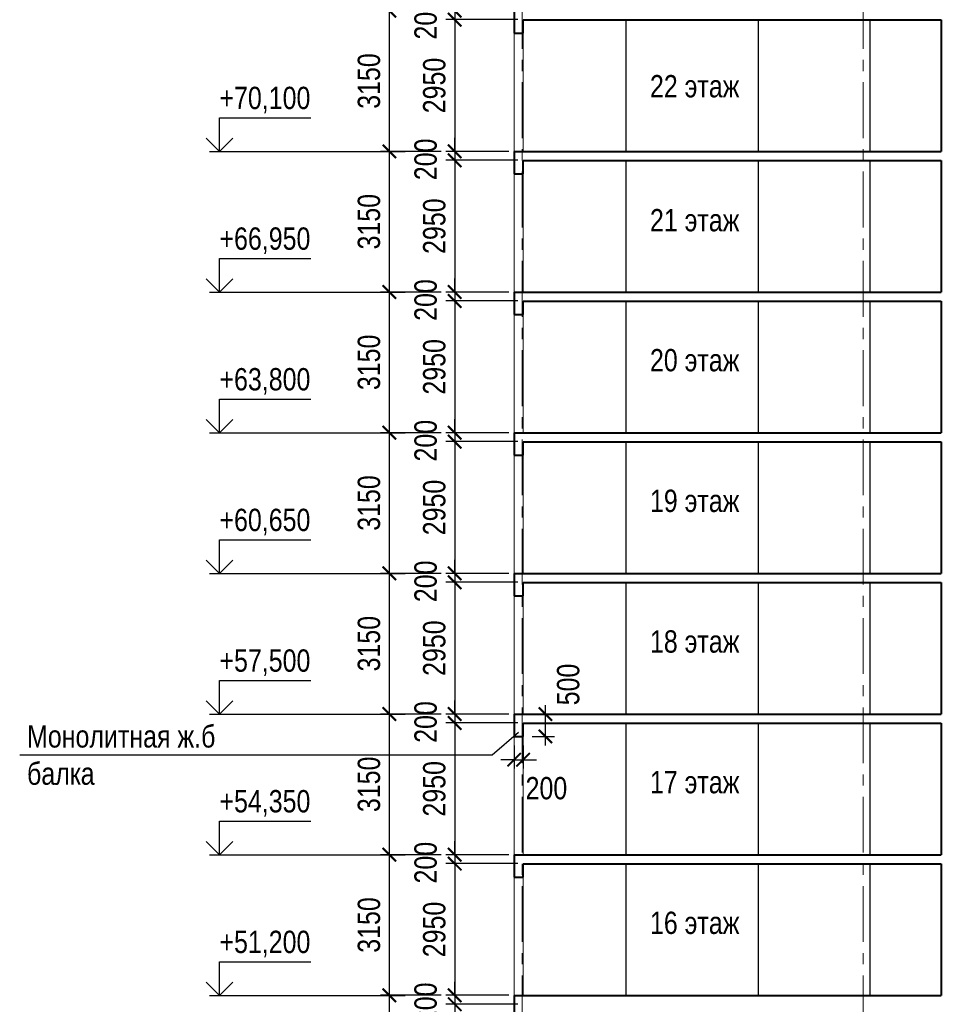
# Model space of a CAD drawing. Header units: millimetres. Extents: x 97781 to 184152, y -32246 to 145954.
# Tile 8 of 13: x 123502 to 144129, y 58354 to 80404. Entities that reach past the tile are written whole.
import ezdxf

# ---------------------------------------------------------------- set-up
doc = ezdxf.new("R2010")
doc.units = ezdxf.units.MM
doc.linetypes.add('CENTER', pattern=[2, 1.25, -0.25, 0.25, -0.25])
for name, color, linetype, lineweight in [('СК-040-С(тены)', 12, 'Continuous', 40), ('СК-050-П(литы перекрытия)', 5, 'Continuous', 40), ('СК-100-О(си)', 7, 'CENTER', 15), ('СК-110-О-РАЗМЕРЫ', 7, 'Continuous', 15), ('СК-400-Т(екст)', 7, 'Continuous', 20)]:
    doc.layers.add(name, color=color, linetype=linetype, lineweight=lineweight)
doc.layers.add('текст', color=7, linetype='Continuous')
doc.styles.add('RUSS', font='arial.ttf', dxfattribs={"width": 0.8})
doc.styles.get("Standard").update_dxf_attribs({"font": 'arial.ttf'})
doc.dimstyles.new('100-200', dxfattribs={"dimscale": 0, "dimtxt": 500, "dimasz": 300, "dimexe": 200, "dimexo": 200, "dimgap": 200, "dimtad": 1, "dimdec": 0, "dimzin": 0, "dimdsep": 46, "dimtxsty": 'Standard', "dimblk": 'ARCHTICK', "dimcen": 0.096, "dimdle": 200, "dimclrd": 7, "dimclre": 7, "dimclrt": 256, "dimadec": 0, "dimazin": 0, "dimtfac": 1, "dimtdec": 0, "dimtmove": 2, "dimatfit": 3, "dimldrblk": 'OBLIQUE', "dimfxl": 1, "dimtolj": 1, "dimtzin": 0, "dimarcsym": 0})

# ---------------------------------------------------------------- blocks, each defined once
blk = doc.blocks.new('_ArchTick')
at = {"color": 0, "linetype": 'ByBlock', "const_width": 0.15}
blk.add_lwpolyline([(-0.5, -0.5), (0.5, 0.5)], dxfattribs=at)
blk = doc.blocks.new('*D85')
at = {"layer": 'Defpoints', "color": 0, "transparency": 16777216}
for p in [(131776, 80605), (133139, 80605), (133139, 77455)]:
    blk.add_point(p, dxfattribs=at)
at = {"layer": 'СК-110-О-РАЗМЕРЫ', "color": 7, "lineweight": -2, "transparency": 16777216}
for p, q in [((131776, 77255), (131776, 80805)), ((132939, 80605), (131576, 80605)), ((132939, 77455), (131576, 77455))]:
    blk.add_line(p, q, dxfattribs=at)
at = {"layer": 'СК-110-О-РАЗМЕРЫ', "color": 7, "lineweight": -2, "transparency": 16777216, "xscale": 300, "yscale": 300, "zscale": 300}
for p, rotation in [((131776, 80605), 90), ((131776, 77455), 270)]:
    blk.add_blockref('_ArchTick', p, dxfattribs=dict(at, rotation=rotation))
at = {"layer": 'СК-110-О-РАЗМЕРЫ', "transparency": 16777216, "insert": (131321, 79030), "char_height": 500, "attachment_point": 5, "rotation": 90, "style": 'RUSS'}
blk.add_mtext('\\A1;3150', dxfattribs=at)
blk = doc.blocks.new('_Oblique')
at = {"color": 0, "linetype": 'ByBlock', "lineweight": -2}
blk.add_line((-0.5, -0.5), (0.5, 0.5), dxfattribs=at)
blk = doc.blocks.new('*D146')
at = {"layer": 'Defpoints', "color": 0, "transparency": 16777216}
for p in [(134649, 80605), (133238, 80405), (134853, 80405)]:
    blk.add_point(p, dxfattribs=at)
at = {"layer": 'СК-110-О-РАЗМЕРЫ', "color": 7, "lineweight": -2, "transparency": 16777216}
for p, q in [((133238, 80605), (133238, 80905)), ((134449, 80605), (133038, 80605)), ((133238, 80605), (133238, 80405)), ((134653, 80405), (133038, 80405)), ((133238, 80405), (133238, 80105))]:
    blk.add_line(p, q, dxfattribs=at)
at = {"layer": 'СК-110-О-РАЗМЕРЫ', "color": 7, "lineweight": -2, "transparency": 16777216, "xscale": 300, "yscale": 300, "zscale": 300}
for p, rotation in [((133238, 80605), 270), ((133238, 80405), 90)]:
    blk.add_blockref('_ArchTick', p, dxfattribs=dict(at, rotation=rotation))
at = {"layer": 'СК-110-О-РАЗМЕРЫ', "transparency": 16777216, "insert": (132589, 80426), "char_height": 500, "attachment_point": 5, "rotation": 90, "style": 'RUSS'}
blk.add_mtext('\\A1;200', dxfattribs=at)
blk = doc.blocks.new('*D86')
at = {"layer": 'Defpoints', "color": 0, "transparency": 16777216}
for p in [(134425, 80405), (133238, 77455), (134147, 77455)]:
    blk.add_point(p, dxfattribs=at)
at = {"layer": 'СК-110-О-РАЗМЕРЫ', "color": 7, "lineweight": -2, "transparency": 16777216}
for p, q in [((133238, 80605), (133238, 77255)), ((134225, 80405), (133038, 80405)), ((133947, 77455), (133038, 77455))]:
    blk.add_line(p, q, dxfattribs=at)
at = {"layer": 'СК-110-О-РАЗМЕРЫ', "color": 7, "lineweight": -2, "transparency": 16777216, "xscale": 300, "yscale": 300, "zscale": 300}
for p, rotation in [((133238, 80405), 90), ((133238, 77455), 270)]:
    blk.add_blockref('_ArchTick', p, dxfattribs=dict(at, rotation=rotation))
at = {"layer": 'СК-110-О-РАЗМЕРЫ', "transparency": 16777216, "insert": (132783, 78930), "char_height": 500, "attachment_point": 5, "rotation": 90, "style": 'RUSS'}
blk.add_mtext('\\A1;2950', dxfattribs=at)
blk = doc.blocks.new('*D87')
at = {"layer": 'Defpoints', "color": 0, "transparency": 16777216}
for p in [(131776, 77455), (133139, 77455), (133139, 74305)]:
    blk.add_point(p, dxfattribs=at)
at = {"layer": 'СК-110-О-РАЗМЕРЫ', "color": 7, "lineweight": -2, "transparency": 16777216}
for p, q in [((131776, 74105), (131776, 77655)), ((132939, 77455), (131576, 77455)), ((132939, 74305), (131576, 74305))]:
    blk.add_line(p, q, dxfattribs=at)
at = {"layer": 'СК-110-О-РАЗМЕРЫ', "color": 7, "lineweight": -2, "transparency": 16777216, "xscale": 300, "yscale": 300, "zscale": 300}
for p, rotation in [((131776, 77455), 90), ((131776, 74305), 270)]:
    blk.add_blockref('_ArchTick', p, dxfattribs=dict(at, rotation=rotation))
at = {"layer": 'СК-110-О-РАЗМЕРЫ', "transparency": 16777216, "insert": (131321, 75880), "char_height": 500, "attachment_point": 5, "rotation": 90, "style": 'RUSS'}
blk.add_mtext('\\A1;3150', dxfattribs=at)
blk = doc.blocks.new('*D147')
at = {"layer": 'Defpoints', "color": 0, "transparency": 16777216}
for p in [(134649, 77455), (133238, 77255), (134853, 77255)]:
    blk.add_point(p, dxfattribs=at)
at = {"layer": 'СК-110-О-РАЗМЕРЫ', "color": 7, "lineweight": -2, "transparency": 16777216}
for p, q in [((133238, 77455), (133238, 77755)), ((134449, 77455), (133038, 77455)), ((133238, 77455), (133238, 77255)), ((134653, 77255), (133038, 77255)), ((133238, 77255), (133238, 76955))]:
    blk.add_line(p, q, dxfattribs=at)
at = {"layer": 'СК-110-О-РАЗМЕРЫ', "color": 7, "lineweight": -2, "transparency": 16777216, "xscale": 300, "yscale": 300, "zscale": 300}
for p, rotation in [((133238, 77455), 270), ((133238, 77255), 90)]:
    blk.add_blockref('_ArchTick', p, dxfattribs=dict(at, rotation=rotation))
at = {"layer": 'СК-110-О-РАЗМЕРЫ', "transparency": 16777216, "insert": (132589, 77276), "char_height": 500, "attachment_point": 5, "rotation": 90, "style": 'RUSS'}
blk.add_mtext('\\A1;200', dxfattribs=at)
blk = doc.blocks.new('*D88')
at = {"layer": 'Defpoints', "color": 0, "transparency": 16777216}
for p in [(134425, 77255), (133238, 74305), (134147, 74305)]:
    blk.add_point(p, dxfattribs=at)
at = {"layer": 'СК-110-О-РАЗМЕРЫ', "color": 7, "lineweight": -2, "transparency": 16777216}
for p, q in [((133238, 77455), (133238, 74105)), ((134225, 77255), (133038, 77255)), ((133947, 74305), (133038, 74305))]:
    blk.add_line(p, q, dxfattribs=at)
at = {"layer": 'СК-110-О-РАЗМЕРЫ', "color": 7, "lineweight": -2, "transparency": 16777216, "xscale": 300, "yscale": 300, "zscale": 300}
for p, rotation in [((133238, 77255), 90), ((133238, 74305), 270)]:
    blk.add_blockref('_ArchTick', p, dxfattribs=dict(at, rotation=rotation))
at = {"layer": 'СК-110-О-РАЗМЕРЫ', "transparency": 16777216, "insert": (132783, 75780), "char_height": 500, "attachment_point": 5, "rotation": 90, "style": 'RUSS'}
blk.add_mtext('\\A1;2950', dxfattribs=at)
blk = doc.blocks.new('*D89')
at = {"layer": 'Defpoints', "color": 0, "transparency": 16777216}
for p in [(131776, 74305), (133139, 74305), (133139, 71155)]:
    blk.add_point(p, dxfattribs=at)
at = {"layer": 'СК-110-О-РАЗМЕРЫ', "color": 7, "lineweight": -2, "transparency": 16777216}
for p, q in [((131776, 70955), (131776, 74505)), ((132939, 74305), (131576, 74305)), ((132939, 71155), (131576, 71155))]:
    blk.add_line(p, q, dxfattribs=at)
at = {"layer": 'СК-110-О-РАЗМЕРЫ', "color": 7, "lineweight": -2, "transparency": 16777216, "xscale": 300, "yscale": 300, "zscale": 300}
for p, rotation in [((131776, 74305), 90), ((131776, 71155), 270)]:
    blk.add_blockref('_ArchTick', p, dxfattribs=dict(at, rotation=rotation))
at = {"layer": 'СК-110-О-РАЗМЕРЫ', "transparency": 16777216, "insert": (131321, 72730), "char_height": 500, "attachment_point": 5, "rotation": 90, "style": 'RUSS'}
blk.add_mtext('\\A1;3150', dxfattribs=at)
blk = doc.blocks.new('*D148')
at = {"layer": 'Defpoints', "color": 0, "transparency": 16777216}
for p in [(133238, 74105), (134649, 74305), (134853, 74105)]:
    blk.add_point(p, dxfattribs=at)
at = {"layer": 'СК-110-О-РАЗМЕРЫ', "color": 7, "lineweight": -2, "transparency": 16777216}
for p, q in [((133238, 74305), (133238, 74605)), ((134449, 74305), (133038, 74305)), ((134653, 74105), (133038, 74105)), ((133238, 74305), (133238, 74105)), ((133238, 74105), (133238, 73805))]:
    blk.add_line(p, q, dxfattribs=at)
at = {"layer": 'СК-110-О-РАЗМЕРЫ', "color": 7, "lineweight": -2, "transparency": 16777216, "xscale": 300, "yscale": 300, "zscale": 300}
for p, rotation in [((133238, 74305), 270), ((133238, 74105), 90)]:
    blk.add_blockref('_ArchTick', p, dxfattribs=dict(at, rotation=rotation))
at = {"layer": 'СК-110-О-РАЗМЕРЫ', "transparency": 16777216, "insert": (132589, 74126), "char_height": 500, "attachment_point": 5, "rotation": 90, "style": 'RUSS'}
blk.add_mtext('\\A1;200', dxfattribs=at)
blk = doc.blocks.new('*D90')
at = {"layer": 'Defpoints', "color": 0, "transparency": 16777216}
for p in [(134425, 74105), (133238, 71155), (134147, 71155)]:
    blk.add_point(p, dxfattribs=at)
at = {"layer": 'СК-110-О-РАЗМЕРЫ', "color": 7, "lineweight": -2, "transparency": 16777216}
for p, q in [((134225, 74105), (133038, 74105)), ((133238, 74305), (133238, 70955)), ((133947, 71155), (133038, 71155))]:
    blk.add_line(p, q, dxfattribs=at)
at = {"layer": 'СК-110-О-РАЗМЕРЫ', "color": 7, "lineweight": -2, "transparency": 16777216, "xscale": 300, "yscale": 300, "zscale": 300}
for p, rotation in [((133238, 74105), 90), ((133238, 71155), 270)]:
    blk.add_blockref('_ArchTick', p, dxfattribs=dict(at, rotation=rotation))
at = {"layer": 'СК-110-О-РАЗМЕРЫ', "transparency": 16777216, "insert": (132783, 72630), "char_height": 500, "attachment_point": 5, "rotation": 90, "style": 'RUSS'}
blk.add_mtext('\\A1;2950', dxfattribs=at)
blk = doc.blocks.new('*D91')
at = {"layer": 'Defpoints', "color": 0, "transparency": 16777216}
for p in [(131776, 71155), (133139, 71155), (133139, 68005)]:
    blk.add_point(p, dxfattribs=at)
at = {"layer": 'СК-110-О-РАЗМЕРЫ', "color": 7, "lineweight": -2, "transparency": 16777216}
for p, q in [((131776, 67805), (131776, 71355)), ((132939, 71155), (131576, 71155)), ((132939, 68005), (131576, 68005))]:
    blk.add_line(p, q, dxfattribs=at)
at = {"layer": 'СК-110-О-РАЗМЕРЫ', "color": 7, "lineweight": -2, "transparency": 16777216, "xscale": 300, "yscale": 300, "zscale": 300}
for p, rotation in [((131776, 71155), 90), ((131776, 68005), 270)]:
    blk.add_blockref('_ArchTick', p, dxfattribs=dict(at, rotation=rotation))
at = {"layer": 'СК-110-О-РАЗМЕРЫ', "transparency": 16777216, "insert": (131321, 69580), "char_height": 500, "attachment_point": 5, "rotation": 90, "style": 'RUSS'}
blk.add_mtext('\\A1;3150', dxfattribs=at)
blk = doc.blocks.new('*D151')
at = {"layer": 'Defpoints', "color": 0, "transparency": 16777216}
for p in [(134649, 71155), (133238, 70955), (134853, 70955)]:
    blk.add_point(p, dxfattribs=at)
at = {"layer": 'СК-110-О-РАЗМЕРЫ', "color": 7, "lineweight": -2, "transparency": 16777216}
for p, q in [((133238, 71155), (133238, 71455)), ((134449, 71155), (133038, 71155)), ((133238, 71155), (133238, 70955)), ((134653, 70955), (133038, 70955)), ((133238, 70955), (133238, 70655))]:
    blk.add_line(p, q, dxfattribs=at)
at = {"layer": 'СК-110-О-РАЗМЕРЫ', "color": 7, "lineweight": -2, "transparency": 16777216, "xscale": 300, "yscale": 300, "zscale": 300}
for p, rotation in [((133238, 71155), 270), ((133238, 70955), 90)]:
    blk.add_blockref('_ArchTick', p, dxfattribs=dict(at, rotation=rotation))
at = {"layer": 'СК-110-О-РАЗМЕРЫ', "transparency": 16777216, "insert": (132589, 70976), "char_height": 500, "attachment_point": 5, "rotation": 90, "style": 'RUSS'}
blk.add_mtext('\\A1;200', dxfattribs=at)
blk = doc.blocks.new('*D92')
at = {"layer": 'Defpoints', "color": 0, "transparency": 16777216}
for p in [(134425, 70955), (133238, 68005), (134147, 68005)]:
    blk.add_point(p, dxfattribs=at)
at = {"layer": 'СК-110-О-РАЗМЕРЫ', "color": 7, "lineweight": -2, "transparency": 16777216}
for p, q in [((133238, 71155), (133238, 67805)), ((134225, 70955), (133038, 70955)), ((133947, 68005), (133038, 68005))]:
    blk.add_line(p, q, dxfattribs=at)
at = {"layer": 'СК-110-О-РАЗМЕРЫ', "color": 7, "lineweight": -2, "transparency": 16777216, "xscale": 300, "yscale": 300, "zscale": 300}
for p, rotation in [((133238, 70955), 90), ((133238, 68005), 270)]:
    blk.add_blockref('_ArchTick', p, dxfattribs=dict(at, rotation=rotation))
at = {"layer": 'СК-110-О-РАЗМЕРЫ', "transparency": 16777216, "insert": (132783, 69480), "char_height": 500, "attachment_point": 5, "rotation": 90, "style": 'RUSS'}
blk.add_mtext('\\A1;2950', dxfattribs=at)
blk = doc.blocks.new('*D37')
at = {"layer": 'Defpoints', "color": 0, "transparency": 16777216}
for p in [(131776, 68005), (133139, 68005), (133139, 64855)]:
    blk.add_point(p, dxfattribs=at)
at = {"layer": 'СК-110-О-РАЗМЕРЫ', "color": 7, "lineweight": -2, "transparency": 16777216}
for p, q in [((131776, 64655), (131776, 68205)), ((132939, 68005), (131576, 68005)), ((132939, 64855), (131576, 64855))]:
    blk.add_line(p, q, dxfattribs=at)
at = {"layer": 'СК-110-О-РАЗМЕРЫ', "color": 7, "lineweight": -2, "transparency": 16777216, "xscale": 300, "yscale": 300, "zscale": 300}
for p, rotation in [((131776, 68005), 90), ((131776, 64855), 270)]:
    blk.add_blockref('_ArchTick', p, dxfattribs=dict(at, rotation=rotation))
at = {"layer": 'СК-110-О-РАЗМЕРЫ', "transparency": 16777216, "insert": (131321, 66430), "char_height": 500, "attachment_point": 5, "rotation": 90, "style": 'RUSS'}
blk.add_mtext('\\A1;3150', dxfattribs=at)
blk = doc.blocks.new('*D152')
at = {"layer": 'Defpoints', "color": 0, "transparency": 16777216}
for p in [(134649, 68005), (133238, 67805), (134853, 67805)]:
    blk.add_point(p, dxfattribs=at)
at = {"layer": 'СК-110-О-РАЗМЕРЫ', "color": 7, "lineweight": -2, "transparency": 16777216}
for p, q in [((133238, 68005), (133238, 68305)), ((134449, 68005), (133038, 68005)), ((133238, 68005), (133238, 67805)), ((134653, 67805), (133038, 67805)), ((133238, 67805), (133238, 67505))]:
    blk.add_line(p, q, dxfattribs=at)
at = {"layer": 'СК-110-О-РАЗМЕРЫ', "color": 7, "lineweight": -2, "transparency": 16777216, "xscale": 300, "yscale": 300, "zscale": 300}
for p, rotation in [((133238, 68005), 270), ((133238, 67805), 90)]:
    blk.add_blockref('_ArchTick', p, dxfattribs=dict(at, rotation=rotation))
at = {"layer": 'СК-110-О-РАЗМЕРЫ', "transparency": 16777216, "insert": (132589, 67826), "char_height": 500, "attachment_point": 5, "rotation": 90, "style": 'RUSS'}
blk.add_mtext('\\A1;200', dxfattribs=at)
blk = doc.blocks.new('*D38')
at = {"layer": 'Defpoints', "color": 0, "transparency": 16777216}
for p in [(134425, 67805), (133238, 64855), (134147, 64855)]:
    blk.add_point(p, dxfattribs=at)
at = {"layer": 'СК-110-О-РАЗМЕРЫ', "color": 7, "lineweight": -2, "transparency": 16777216}
for p, q in [((133238, 68005), (133238, 64655)), ((134225, 67805), (133038, 67805)), ((133947, 64855), (133038, 64855))]:
    blk.add_line(p, q, dxfattribs=at)
at = {"layer": 'СК-110-О-РАЗМЕРЫ', "color": 7, "lineweight": -2, "transparency": 16777216, "xscale": 300, "yscale": 300, "zscale": 300}
for p, rotation in [((133238, 67805), 90), ((133238, 64855), 270)]:
    blk.add_blockref('_ArchTick', p, dxfattribs=dict(at, rotation=rotation))
at = {"layer": 'СК-110-О-РАЗМЕРЫ', "transparency": 16777216, "insert": (132783, 66330), "char_height": 500, "attachment_point": 5, "rotation": 90, "style": 'RUSS'}
blk.add_mtext('\\A1;2950', dxfattribs=at)
blk = doc.blocks.new('*D39')
at = {"layer": 'Defpoints', "color": 0, "transparency": 16777216}
for p in [(131776, 64855), (133139, 64855), (133139, 61705)]:
    blk.add_point(p, dxfattribs=at)
at = {"layer": 'СК-110-О-РАЗМЕРЫ', "color": 7, "lineweight": -2, "transparency": 16777216}
for p, q in [((131776, 61505), (131776, 65055)), ((132939, 64855), (131576, 64855)), ((132939, 61705), (131576, 61705))]:
    blk.add_line(p, q, dxfattribs=at)
at = {"layer": 'СК-110-О-РАЗМЕРЫ', "color": 7, "lineweight": -2, "transparency": 16777216, "xscale": 300, "yscale": 300, "zscale": 300}
for p, rotation in [((131776, 64855), 90), ((131776, 61705), 270)]:
    blk.add_blockref('_ArchTick', p, dxfattribs=dict(at, rotation=rotation))
at = {"layer": 'СК-110-О-РАЗМЕРЫ', "transparency": 16777216, "insert": (131321, 63280), "char_height": 500, "attachment_point": 5, "rotation": 90, "style": 'RUSS'}
blk.add_mtext('\\A1;3150', dxfattribs=at)
blk = doc.blocks.new('*D153')
at = {"layer": 'Defpoints', "color": 0, "transparency": 16777216}
for p in [(134649, 64855), (133238, 64655), (134853, 64655)]:
    blk.add_point(p, dxfattribs=at)
at = {"layer": 'СК-110-О-РАЗМЕРЫ', "color": 7, "lineweight": -2, "transparency": 16777216}
for p, q in [((133238, 64855), (133238, 65155)), ((134449, 64855), (133038, 64855)), ((133238, 64855), (133238, 64655)), ((134653, 64655), (133038, 64655)), ((133238, 64655), (133238, 64355))]:
    blk.add_line(p, q, dxfattribs=at)
at = {"layer": 'СК-110-О-РАЗМЕРЫ', "color": 7, "lineweight": -2, "transparency": 16777216, "xscale": 300, "yscale": 300, "zscale": 300}
for p, rotation in [((133238, 64855), 270), ((133238, 64655), 90)]:
    blk.add_blockref('_ArchTick', p, dxfattribs=dict(at, rotation=rotation))
at = {"layer": 'СК-110-О-РАЗМЕРЫ', "transparency": 16777216, "insert": (132589, 64676), "char_height": 500, "attachment_point": 5, "rotation": 90, "style": 'RUSS'}
blk.add_mtext('\\A1;200', dxfattribs=at)
blk = doc.blocks.new('*D40')
at = {"layer": 'Defpoints', "color": 0, "transparency": 16777216}
for p in [(134425, 64655), (133238, 61705), (134147, 61705)]:
    blk.add_point(p, dxfattribs=at)
at = {"layer": 'СК-110-О-РАЗМЕРЫ', "color": 7, "lineweight": -2, "transparency": 16777216}
for p, q in [((133238, 64855), (133238, 61505)), ((134225, 64655), (133038, 64655)), ((133947, 61705), (133038, 61705))]:
    blk.add_line(p, q, dxfattribs=at)
at = {"layer": 'СК-110-О-РАЗМЕРЫ', "color": 7, "lineweight": -2, "transparency": 16777216, "xscale": 300, "yscale": 300, "zscale": 300}
for p, rotation in [((133238, 64655), 90), ((133238, 61705), 270)]:
    blk.add_blockref('_ArchTick', p, dxfattribs=dict(at, rotation=rotation))
at = {"layer": 'СК-110-О-РАЗМЕРЫ', "transparency": 16777216, "insert": (132783, 63180), "char_height": 500, "attachment_point": 5, "rotation": 90, "style": 'RUSS'}
blk.add_mtext('\\A1;2950', dxfattribs=at)
blk = doc.blocks.new('*D41')
at = {"layer": 'Defpoints', "color": 0, "transparency": 16777216}
for p in [(131776, 61705), (133139, 61705), (133139, 58555)]:
    blk.add_point(p, dxfattribs=at)
at = {"layer": 'СК-110-О-РАЗМЕРЫ', "color": 7, "lineweight": -2, "transparency": 16777216}
for p, q in [((131776, 58355), (131776, 61905)), ((132939, 61705), (131576, 61705)), ((132939, 58555), (131576, 58555))]:
    blk.add_line(p, q, dxfattribs=at)
at = {"layer": 'СК-110-О-РАЗМЕРЫ', "color": 7, "lineweight": -2, "transparency": 16777216, "xscale": 300, "yscale": 300, "zscale": 300}
for p, rotation in [((131776, 61705), 90), ((131776, 58555), 270)]:
    blk.add_blockref('_ArchTick', p, dxfattribs=dict(at, rotation=rotation))
at = {"layer": 'СК-110-О-РАЗМЕРЫ', "transparency": 16777216, "insert": (131321, 60130), "char_height": 500, "attachment_point": 5, "rotation": 90, "style": 'RUSS'}
blk.add_mtext('\\A1;3150', dxfattribs=at)
blk = doc.blocks.new('*D154')
at = {"layer": 'Defpoints', "color": 0, "transparency": 16777216}
for p in [(134649, 61705), (133238, 61505), (134853, 61505)]:
    blk.add_point(p, dxfattribs=at)
at = {"layer": 'СК-110-О-РАЗМЕРЫ', "color": 7, "lineweight": -2, "transparency": 16777216}
for p, q in [((133238, 61705), (133238, 62005)), ((134449, 61705), (133038, 61705)), ((133238, 61705), (133238, 61505)), ((134653, 61505), (133038, 61505)), ((133238, 61505), (133238, 61205))]:
    blk.add_line(p, q, dxfattribs=at)
at = {"layer": 'СК-110-О-РАЗМЕРЫ', "color": 7, "lineweight": -2, "transparency": 16777216, "xscale": 300, "yscale": 300, "zscale": 300}
for p, rotation in [((133238, 61705), 270), ((133238, 61505), 90)]:
    blk.add_blockref('_ArchTick', p, dxfattribs=dict(at, rotation=rotation))
at = {"layer": 'СК-110-О-РАЗМЕРЫ', "transparency": 16777216, "insert": (132589, 61526), "char_height": 500, "attachment_point": 5, "rotation": 90, "style": 'RUSS'}
blk.add_mtext('\\A1;200', dxfattribs=at)
blk = doc.blocks.new('*D42')
at = {"layer": 'Defpoints', "color": 0, "transparency": 16777216}
for p in [(134425, 61505), (133238, 58555), (134147, 58555)]:
    blk.add_point(p, dxfattribs=at)
at = {"layer": 'СК-110-О-РАЗМЕРЫ', "color": 7, "lineweight": -2, "transparency": 16777216}
for p, q in [((133238, 61705), (133238, 58355)), ((134225, 61505), (133038, 61505)), ((133947, 58555), (133038, 58555))]:
    blk.add_line(p, q, dxfattribs=at)
at = {"layer": 'СК-110-О-РАЗМЕРЫ', "color": 7, "lineweight": -2, "transparency": 16777216, "xscale": 300, "yscale": 300, "zscale": 300}
for p, rotation in [((133238, 61505), 90), ((133238, 58555), 270)]:
    blk.add_blockref('_ArchTick', p, dxfattribs=dict(at, rotation=rotation))
at = {"layer": 'СК-110-О-РАЗМЕРЫ', "transparency": 16777216, "insert": (132783, 60030), "char_height": 500, "attachment_point": 5, "rotation": 90, "style": 'RUSS'}
blk.add_mtext('\\A1;2950', dxfattribs=at)
blk = doc.blocks.new('*D70')
at = {"layer": 'Defpoints', "color": 0, "transparency": 16777216}
for p in [(131776, 58555), (133139, 58555), (133139, 55405)]:
    blk.add_point(p, dxfattribs=at)
at = {"layer": 'СК-110-О-РАЗМЕРЫ', "color": 7, "lineweight": -2, "transparency": 16777216}
for p, q in [((131776, 55205), (131776, 58755)), ((132939, 58555), (131576, 58555)), ((132939, 55405), (131576, 55405))]:
    blk.add_line(p, q, dxfattribs=at)
at = {"layer": 'СК-110-О-РАЗМЕРЫ', "color": 7, "lineweight": -2, "transparency": 16777216, "xscale": 300, "yscale": 300, "zscale": 300}
for p, rotation in [((131776, 58555), 90), ((131776, 55405), 270)]:
    blk.add_blockref('_ArchTick', p, dxfattribs=dict(at, rotation=rotation))
at = {"layer": 'СК-110-О-РАЗМЕРЫ', "transparency": 16777216, "insert": (131321, 56980), "char_height": 500, "attachment_point": 5, "rotation": 90, "style": 'RUSS'}
blk.add_mtext('\\A1;3150', dxfattribs=at)
blk = doc.blocks.new('*D155')
at = {"layer": 'Defpoints', "color": 0, "transparency": 16777216}
for p in [(134649, 58555), (133238, 58355), (134853, 58355)]:
    blk.add_point(p, dxfattribs=at)
at = {"layer": 'СК-110-О-РАЗМЕРЫ', "color": 7, "lineweight": -2, "transparency": 16777216}
for p, q in [((133238, 58555), (133238, 58855)), ((134449, 58555), (133038, 58555)), ((133238, 58555), (133238, 58355)), ((134653, 58355), (133038, 58355)), ((133238, 58355), (133238, 58055))]:
    blk.add_line(p, q, dxfattribs=at)
at = {"layer": 'СК-110-О-РАЗМЕРЫ', "color": 7, "lineweight": -2, "transparency": 16777216, "xscale": 300, "yscale": 300, "zscale": 300}
for p, rotation in [((133238, 58555), 270), ((133238, 58355), 90)]:
    blk.add_blockref('_ArchTick', p, dxfattribs=dict(at, rotation=rotation))
at = {"layer": 'СК-110-О-РАЗМЕРЫ', "transparency": 16777216, "insert": (132589, 58376), "char_height": 500, "attachment_point": 5, "rotation": 90, "style": 'RUSS'}
blk.add_mtext('\\A1;200', dxfattribs=at)
blk = doc.blocks.new('*D71')
at = {"layer": 'Defpoints', "color": 0, "transparency": 16777216}
for p in [(134425, 58355), (133238, 55405), (134147, 55405)]:
    blk.add_point(p, dxfattribs=at)
at = {"layer": 'СК-110-О-РАЗМЕРЫ', "color": 7, "lineweight": -2, "transparency": 16777216}
for p, q in [((133238, 58555), (133238, 55205)), ((134225, 58355), (133038, 58355)), ((133947, 55405), (133038, 55405))]:
    blk.add_line(p, q, dxfattribs=at)
at = {"layer": 'СК-110-О-РАЗМЕРЫ', "color": 7, "lineweight": -2, "transparency": 16777216, "xscale": 300, "yscale": 300, "zscale": 300}
for p, rotation in [((133238, 58355), 90), ((133238, 55405), 270)]:
    blk.add_blockref('_ArchTick', p, dxfattribs=dict(at, rotation=rotation))
at = {"layer": 'СК-110-О-РАЗМЕРЫ', "transparency": 16777216, "insert": (132783, 56880), "char_height": 500, "attachment_point": 5, "rotation": 90, "style": 'RUSS'}
blk.add_mtext('\\A1;2950', dxfattribs=at)
blk = doc.blocks.new('*D97')
at = {"layer": 'Defpoints', "color": 0, "transparency": 16777216}
for p in [(134569, 64353), (134769, 64353), (134769, 63832)]:
    blk.add_point(p, dxfattribs=at)
at = {"layer": 'СК-110-О-РАЗМЕРЫ', "color": 7, "lineweight": -2, "transparency": 16777216}
for p, q in [((134569, 64153), (134569, 63632)), ((134769, 64153), (134769, 63632)), ((134569, 63832), (134269, 63832)), ((134569, 63832), (134769, 63832)), ((134769, 63832), (135069, 63832))]:
    blk.add_line(p, q, dxfattribs=at)
at = {"layer": 'СК-110-О-РАЗМЕРЫ', "color": 7, "lineweight": -2, "transparency": 16777216, "xscale": 300, "yscale": 300, "zscale": 300}
blk.add_blockref('_ArchTick', (134569, 63832), dxfattribs=at)
at = {"layer": 'СК-110-О-РАЗМЕРЫ', "color": 7, "lineweight": -2, "transparency": 16777216, "xscale": 300, "yscale": 300, "zscale": 300, "rotation": 180}
blk.add_blockref('_ArchTick', (134769, 63832), dxfattribs=at)
at = {"layer": 'СК-110-О-РАЗМЕРЫ', "transparency": 16777216, "insert": (135291, 63191), "char_height": 500, "attachment_point": 5, "style": 'RUSS'}
blk.add_mtext('\\A1;200', dxfattribs=at)
blk = doc.blocks.new('*D98')
at = {"layer": 'Defpoints', "color": 0, "transparency": 16777216}
for p in [(134749, 64853), (135269, 64853), (134769, 64353)]:
    blk.add_point(p, dxfattribs=at)
at = {"layer": 'СК-110-О-РАЗМЕРЫ', "color": 7, "lineweight": -2, "transparency": 16777216}
for p, q in [((135269, 64153), (135269, 65053)), ((134949, 64853), (135469, 64853)), ((134969, 64353), (135469, 64353))]:
    blk.add_line(p, q, dxfattribs=at)
at = {"layer": 'СК-110-О-РАЗМЕРЫ', "color": 7, "lineweight": -2, "transparency": 16777216, "xscale": 300, "yscale": 300, "zscale": 300}
for p, rotation in [((135269, 64853), 90), ((135269, 64353), 270)]:
    blk.add_blockref('_ArchTick', p, dxfattribs=dict(at, rotation=rotation))
at = {"layer": 'СК-110-О-РАЗМЕРЫ', "transparency": 16777216, "insert": (135781, 65516), "char_height": 500, "attachment_point": 5, "rotation": 90, "style": 'RUSS'}
blk.add_mtext('\\A1;500', dxfattribs=at)

msp = doc.modelspace()

# ---------------------------------------------------------------- linework, layer by layer
at = {"layer": 'СК-040-С(тены)', "lineweight": 30}
for p, q in [((137069.2, 80403.3), (137069.2, 77453.3)), ((140029.5, 80403.3), (140029.5, 77453.3)), ((142529.5, 80403.3), (142529.5, 77453.3)), ((137069.2, 77253.3), (137069.2, 74303.3)), ((140029.5, 77253.3), (140029.5, 74303.3)), ((142529.5, 77253.3), (142529.5, 74303.3)), ((137069.2, 74103.3), (137069.2, 71153.3)), ((140029.5, 74103.3), (140029.5, 71153.3)), ((142529.5, 74103.3), (142529.5, 71153.3)), ((137069.2, 70953.3), (137069.2, 68003.3)), ((140029.5, 70953.3), (140029.5, 68003.3)), ((142529.5, 70953.3), (142529.5, 68003.3)), ((137069.2, 67803.3), (137069.2, 64853.3)), ((140029.5, 67803.3), (140029.5, 64853.3)), ((142529.5, 67803.3), (142529.5, 64853.3)), ((137069.2, 64653.3), (137069.2, 61703.3)), ((140029.5, 64653.3), (140029.5, 61703.3)), ((142529.5, 64653.3), (142529.5, 61703.3)), ((137069.2, 61503.3), (137069.2, 58553.3)), ((140029.5, 61503.3), (140029.5, 58553.3)), ((142529.5, 61503.3), (142529.5, 58553.3))]:
    msp.add_line(p, q, dxfattribs=at)
at = {"layer": 'СК-040-С(тены)'}
for p, q in [((144129.4, 80403.3), (144129.4, 77453.3)), ((144129.4, 77253.3), (144129.4, 74303.3)), ((144129.4, 74103.3), (144129.4, 71153.3)), ((144129.4, 70953.3), (144129.4, 68003.3)), ((144129.4, 67803.3), (144129.4, 64853.3)), ((144129.4, 64653.3), (144129.4, 61703.3)), ((144129.4, 61503.3), (144129.4, 58553.3))]:
    msp.add_line(p, q, dxfattribs=at)
at = {"layer": 'СК-050-П(литы перекрытия)', "color": 5}
for p, q in [((134569.2, 80603.3), (134569.2, 80103.3)), ((134769, 80103.3), (134769, 80403.3)), ((134769, 80403.3), (144129.4, 80403.3)), ((134569.2, 80103.3), (134769, 80103.3)), ((134569.2, 77453.3), (144129.4, 77453.3)), ((134569.2, 77453.3), (134569.2, 76953.3)), ((134769, 76953.3), (134769, 77253.3)), ((134769, 77253.3), (144129.4, 77253.3)), ((134569.2, 76953.3), (134769, 76953.3)), ((134569.2, 74303.3), (144129.4, 74303.3)), ((134569.2, 74303.3), (134569.2, 73803.3)), ((134769, 73803.3), (134769, 74103.3)), ((134769, 74103.3), (144129.4, 74103.3)), ((134569.2, 73803.3), (134769, 73803.3)), ((134569.2, 71153.3), (144129.4, 71153.3)), ((134569.2, 71153.3), (134569.2, 70653.3)), ((134769, 70653.3), (134769, 70953.3)), ((134769, 70953.3), (144129.4, 70953.3)), ((134569.2, 70653.3), (134769, 70653.3)), ((134569.2, 68003.3), (144129.4, 68003.3)), ((134569.2, 68003.3), (134569.2, 67503.3)), ((134769, 67503.3), (134769, 67803.3)), ((134769, 67803.3), (144129.4, 67803.3)), ((134569.2, 67503.3), (134769, 67503.3)), ((134569.2, 64853.3), (144129.4, 64853.3)), ((134569.2, 64853.3), (134569.2, 64353.3)), ((134769, 64353.3), (134769, 64653.3)), ((134769, 64653.3), (144129.4, 64653.3)), ((134569.2, 64353.3), (134769, 64353.3)), ((134569.2, 61703.3), (144129.4, 61703.3)), ((134569.2, 61703.3), (134569.2, 61203.3)), ((134769, 61203.3), (134769, 61503.3)), ((134769, 61503.3), (144129.4, 61503.3)), ((134569.2, 61203.3), (134769, 61203.3)), ((134569.2, 58553.3), (144129.4, 58553.3)), ((134569.2, 58553.3), (134569.2, 58053.3))]:
    msp.add_line(p, q, dxfattribs=at)
at = {"layer": 'СК-050-П(литы перекрытия)', "lineweight": 20}
for p, q in [((134569.2, 80283.3), (134569.2, 77453.3)), ((134769, 80333.3), (134769, 77453.3)), ((134769, 80103.3), (134769, 77453.3)), ((134769, 80103.3), (134769, 77453.3)), ((134769, 77183.3), (134769, 74303.3)), ((134569.2, 77133.3), (134569.2, 74303.3)), ((134769, 76953.3), (134769, 74303.3)), ((134569.2, 73983.3), (134569.2, 71153.3)), ((134769, 74033.3), (134769, 71153.3)), ((134569.2, 70833.3), (134569.2, 68003.3)), ((134769, 70883.3), (134769, 68003.3)), ((134769, 67733.3), (134769, 64853.3)), ((134569.2, 67683.3), (134569.2, 64853.3)), ((134569.2, 64533.3), (134569.2, 61703.3)), ((134769, 64533.3), (134769, 61703.3)), ((134569.2, 61383.3), (134569.2, 58553.3)), ((134769, 61383.3), (134769, 58553.3))]:
    msp.add_line(p, q, dxfattribs=at)
at = {"layer": 'СК-100-О(си)', "color": 2, "linetype": 'CENTER', "ltscale": 1000}
for p, q in [((134749.2, 129002.2), (134749.2, -7360.1)), ((142379.5, 129002.2), (142379.5, -7360.1))]:
    msp.add_line(p, q, dxfattribs=at)
at = {"layer": 'текст'}
for p, q in [((127973.1, 77453.3), (127973.1, 78203.3)), ((127973.1, 78203.3), (130017.1, 78203.3)), ((127673.1, 77753.3), (127973.1, 77453.3)), ((127973.1, 77453.3), (128273.1, 77753.3)), ((127748.1, 77453.3), (128198.1, 77453.3)), ((128198.1, 77453.2), (132127.8, 77453.2)), ((127973.1, 74303.3), (127973.1, 75053.3)), ((127973.1, 75053.3), (130017.1, 75053.3)), ((127673.1, 74603.3), (127973.1, 74303.3)), ((127973.1, 74303.3), (128273.1, 74603.3)), ((127748.1, 74303.3), (128198.1, 74303.3)), ((128198.1, 74303.2), (132127.8, 74303.2)), ((127973.1, 71153.3), (127973.1, 71903.3)), ((127973.1, 71903.3), (130017.1, 71903.3)), ((127673.1, 71453.3), (127973.1, 71153.3)), ((127973.1, 71153.3), (128273.1, 71453.3)), ((127748.1, 71153.3), (128198.1, 71153.3)), ((128198.1, 71153.2), (132127.8, 71153.2)), ((127973.1, 68003.3), (127973.1, 68753.3)), ((127973.1, 68753.3), (130017.1, 68753.3)), ((127673.1, 68303.3), (127973.1, 68003.3)), ((127973.1, 68003.3), (128273.1, 68303.3)), ((127748.1, 68003.3), (128198.1, 68003.3)), ((128198.1, 68003.2), (132127.8, 68003.2)), ((127973.1, 64853.3), (127973.1, 65603.3)), ((127973.1, 65603.3), (130017.1, 65603.3)), ((127673.1, 65153.3), (127973.1, 64853.3)), ((127973.1, 64853.3), (128273.1, 65153.3)), ((127748.1, 64853.3), (128198.1, 64853.3)), ((128198.1, 64853.2), (132127.8, 64853.2)), ((134080.1, 63939.2), (134669.1, 64449.9)), ((123502.1, 63939.2), (134080.1, 63939.2)), ((127973.1, 61703.3), (127973.1, 62453.3)), ((127973.1, 62453.3), (130017.1, 62453.3)), ((127673.1, 62003.3), (127973.1, 61703.3)), ((127973.1, 61703.3), (128273.1, 62003.3)), ((127748.1, 61703.3), (128198.1, 61703.3)), ((128198.1, 61703.2), (132127.8, 61703.2)), ((127973.1, 58553.3), (127973.1, 59303.3)), ((127973.1, 59303.3), (130017.1, 59303.3)), ((127673.1, 58853.3), (127973.1, 58553.3)), ((127973.1, 58553.3), (128273.1, 58853.3)), ((127748.1, 58553.3), (128198.1, 58553.3)), ((128198.1, 58553.2), (132127.8, 58553.2))]:
    msp.add_line(p, q, dxfattribs=at)

# ---------------------------------------------------------------- texts
at = {"layer": 'СК-400-Т(екст)', "color": 6, "style": 'RUSS', "width": 0.8}
for s, p in [('+70,100', (127973.1, 78401.9)), ('+66,950', (127973.1, 75251.9)), ('+63,800', (127973.1, 72101.9)), ('+60,650', (127973.1, 68951.9)), ('+57,500', (127973.1, 65801.9)), ('+54,350', (127973.1, 62651.9)), ('+51,200', (127973.1, 59501.9))]:
    msp.add_text(s, height=500, dxfattribs=at).set_placement(p)
at = {"layer": 'СК-400-Т(екст)', "color": 7, "char_height": 500, "attachment_point": 1, "style": 'RUSS'}
for s, insert, width in [('22 этаж', (137608.7, 79164.3), 2115.003), ('21 этаж', (137608.7, 76164.3), 2115.003), ('20 этаж', (137608.7, 73029.3), 2115.003), ('19 этаж', (137608.7, 69879.3), 2115.003), ('18 этаж', (137608.7, 66729.3), 2115.003), ('Монолитная ж.б балка', (123666, 64604), 4955.497), ('17 этаж', (137608.7, 63579.3), 2115.003), ('16 этаж', (137608.7, 60429.3), 2115.003)]:
    msp.add_mtext(s, dxfattribs=dict(at, insert=insert, width=width))

# ---------------------------------------------------------------- dimensions: what is measured, and where the dimension line sits
at = {"layer": 'СК-110-О-РАЗМЕРЫ'}
for base, p1, p2, picture, middle in [((133238.4, 80404.5), (134648.8, 80604.5), (134852.6, 80404.5), '*D146', (132589.1, 80425.9)), ((133238.4, 77254.5), (134648.8, 77454.5), (134852.6, 77254.5), '*D147', (132589.1, 77275.9)), ((133238.4, 74104.5), (134648.8, 74304.5), (134852.6, 74104.5), '*D148', (132589.1, 74125.9)), ((133238.4, 70954.5), (134648.8, 71154.5), (134852.6, 70954.5), '*D151', (132589.1, 70975.9)), ((133238.4, 67804.5), (134648.8, 68004.5), (134852.6, 67804.5), '*D152', (132589.1, 67825.9)), ((135268.6, 64853.3), (134769, 64353.3), (134749.2, 64853.3), '*D98', (135780.6, 65515.9)), ((133238.4, 64654.5), (134648.8, 64854.5), (134852.6, 64654.5), '*D153', (132589.1, 64675.9)), ((133238.4, 61504.5), (134648.8, 61704.5), (134852.6, 61504.5), '*D154', (132589.1, 61525.9)), ((133238.4, 58354.5), (134648.8, 58554.5), (134852.6, 58354.5), '*D155', (132589.1, 58375.9))]:
    dim = msp.add_linear_dim(base=base, p1=p1, p2=p2, angle=90, dimstyle='100-200', override={"dimscale": 1, "dimtxsty": 'RUSS'}, dxfattribs=at)
    dim.commit()
    dim.dimension.update_dxf_attribs({"geometry": picture, "text_midpoint": middle, "dimtype": 160})
for base, p1, p2, picture, middle in [((131776.4, 80604.5), (133139.1, 77454.5), (133139.1, 80604.5), '*D85', (131321, 79029.5)), ((133238.4, 77454.5), (134424.7, 80404.5), (134147, 77454.5), '*D86', (132783.1, 78929.5)), ((131776.4, 77454.5), (133139.1, 74304.5), (133139.1, 77454.5), '*D87', (131321, 75879.5)), ((133238.4, 74304.5), (134424.7, 77254.5), (134147, 74304.5), '*D88', (132783.1, 75779.5)), ((131776.4, 74304.5), (133139.1, 71154.5), (133139.1, 74304.5), '*D89', (131321, 72729.5)), ((133238.4, 71154.5), (134424.7, 74104.5), (134147, 71154.5), '*D90', (132783.1, 72629.5)), ((131776.4, 71154.5), (133139.1, 68004.5), (133139.1, 71154.5), '*D91', (131321, 69579.5)), ((133238.4, 68004.5), (134424.7, 70954.5), (134147, 68004.5), '*D92', (132783.1, 69479.5)), ((131776.4, 68004.5), (133139.1, 64854.5), (133139.1, 68004.5), '*D37', (131321, 66429.5)), ((133238.4, 64854.5), (134424.7, 67804.5), (134147, 64854.5), '*D38', (132783.1, 66329.5)), ((131776.4, 64854.5), (133139.1, 61704.5), (133139.1, 64854.5), '*D39', (131321, 63279.5)), ((133238.4, 61704.5), (134424.7, 64654.5), (134147, 61704.5), '*D40', (132783.1, 63179.5)), ((131776.4, 61704.5), (133139.1, 58554.5), (133139.1, 61704.5), '*D41', (131321, 60129.5)), ((133238.4, 58554.5), (134424.7, 61504.5), (134147, 58554.5), '*D42', (132783.1, 60029.5)), ((131776.4, 58554.5), (133139.1, 55404.5), (133139.1, 58554.5), '*D70', (131321, 56979.5)), ((133238.4, 55404.5), (134424.7, 58354.5), (134147, 55404.5), '*D71', (132783.1, 56879.5))]:
    dim = msp.add_linear_dim(base=base, p1=p1, p2=p2, angle=90, dimstyle='100-200', override={"dimscale": 1, "dimtxsty": 'RUSS'}, dxfattribs=at)
    dim.commit()
    dim.dimension.update_dxf_attribs({"geometry": picture, "text_midpoint": middle})
dim = msp.add_linear_dim(base=(134769, 63831.7), p1=(134569.2, 64353.3), p2=(134769, 64353.3), dimstyle='100-200', override={"dimscale": 1, "dimtxsty": 'RUSS'}, dxfattribs=at)
dim.commit()
dim.dimension.update_dxf_attribs({"geometry": '*D97', "text_midpoint": (135290.7, 63190.6), "dimtype": 160})

doc.saveas('drawing.dxf')
